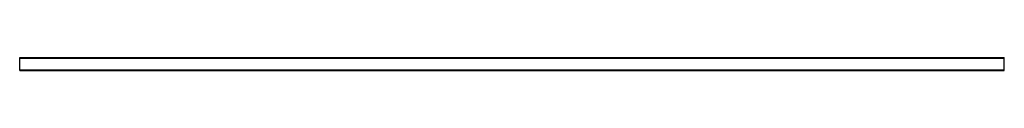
# Model space of a CAD drawing. Header units: millimetres. Extents: x 0 to 2500, y -33 to 0.
import ezdxf

# ---------------------------------------------------------------- set-up
doc = ezdxf.new("R2010")
doc.units = ezdxf.units.MM
doc.header["$LTSCALE"] = 10
doc.linetypes.add('ALLCAD_Strich', pattern=[0.2, 0.15, -0.05])
doc.layers.add('BESCH_KONT_sich_schn_ansi_2d', color=40, linetype='Continuous')

msp = doc.modelspace()

# ---------------------------------------------------------------- linework, layer by layer
at = {"layer": 'BESCH_KONT_sich_schn_ansi_2d', "linetype": 'ALLCAD_Strich', "extrusion": (0, 1, -2.22045e-16)}
for p, q in [((0, -33, 9.5), (0, 0, 9.5)), ((0, 0, 9.5), (2500, 0, 9.5)), ((2500, -33, 9.5), (2500, 0, 9.5)), ((0, -1, 9.5), (2500, -1, 9.5)), ((0, -2, 9.5), (2500, -2, 9.5)), ((0, -31, 9.5), (2500, -31, 9.5)), ((0, -32, 9.5), (0, -32, 9.5)), ((0, -32, 9.5), (0, -32, 9.5)), ((0, -32, 9.5), (0, -32, 9.5)), ((0, -32, 9.5), (0, -32, 9.5)), ((0, -32, 9.5), (0, -32, 9.5)), ((0, -32, 9.5), (0, -32, 9.5)), ((0, -32, 9.5), (0, -32, 9.5)), ((0, -32, 9.5), (0, -32, 9.5)), ((0, -32, 9.5), (0, -32, 9.5)), ((0, -32, 9.5), (0, -32, 9.5)), ((0, -32, 9.5), (2500, -32, 9.5)), ((0, -32, 9.5), (0, -32, 9.5)), ((0, -32, 9.5), (0, -32, 9.5)), ((0, -32, 9.5), (0, -32, 9.5)), ((0, -32, 9.5), (0, -32, 9.5)), ((0, -32, 9.5), (0, -32, 9.5)), ((0, -32, 9.5), (0, -32, 9.5)), ((0, -32, 9.5), (0, -32, 9.5)), ((0, -32, 9.5), (0, -32, 9.5)), ((0, -32, 9.5), (0, -32, 9.5)), ((0, -32, 9.5), (0, -32, 9.5)), ((0, -32, 9.5), (0, -32, 9.5)), ((0, -32, 9.5), (0, -32, 9.5)), ((0, -32, 9.5), (0, -32, 9.5)), ((0, -32, 9.5), (0, -32, 9.5)), ((0, -32, 9.5), (0, -32, 9.5)), ((0, -32, 9.5), (0, -32, 9.5)), ((0, -32, 9.5), (0, -32, 9.5)), ((0, -32, 9.5), (0, -32, 9.5)), ((0, -32, 9.5), (0, -32, 9.5)), ((0, -32, 9.5), (0, -32, 9.5)), ((0, -32, 9.5), (0, -32, 9.5)), ((0, -33, 9.5), (2500, -33, 9.5))]:
    msp.add_line(p, q, dxfattribs=at)

doc.saveas('drawing.dxf')
